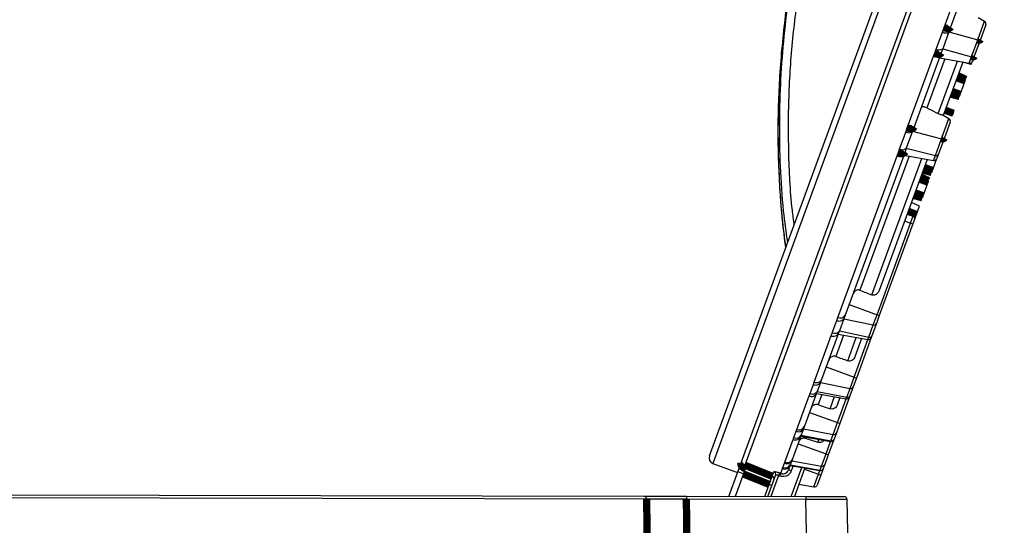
# Model space of a CAD drawing. Extents: x 0 to 361260, y 0 to 4201817.
# Tile 50 of 256: x 360279.55 to 360288.22, y 4194992.78 to 4194997.23. Entities that reach past the tile are written whole.
import ezdxf

# ---------------------------------------------------------------- set-up
doc = ezdxf.new("R2010")
doc.units = 0
doc.header["$LTSCALE"] = 0.5
doc.header["$MEASUREMENT"] = 0
doc.header["$PDMODE"] = 32
doc.header["$PDSIZE"] = 0.3
for name, pattern in [('K5LT32772', [0]), ('K5LT32773', [0]), ('K5LT_THIN', [0])]:
    doc.linetypes.add(name, pattern=pattern)
doc.layers.add('FORMAT', color=7, linetype='Continuous')
doc.layers.add('СТРЕЧКА', color=5, linetype='Continuous', true_color=0x0000ff)
doc.styles.add('KDIMTEXTSTYLE', font='GOST_AU.SHX', dxfattribs={"width": 0.96, "oblique": 15, "height": 5})
doc.dimstyles.new('KDIMSTYLE (1.00)', dxfattribs={"dimtxt": 5, "dimasz": 1, "dimexe": 2, "dimexo": 0, "dimgap": 1, "dimtad": 1, "dimtxsty": 'KDIMTEXTSTYLE', "dimsah": 1, "dimcen": 0, "dimdle": 1, "dimadec": 0, "dimazin": 0, "dimtfac": 0.667, "dimtmove": 0, "dimatfit": 3, "dimfxl": 1, "dimtvp": 1, "dimtolj": 1, "dimtzin": 0, "dimarcsym": 0})

# ---------------------------------------------------------------- blocks, each defined once
blk = doc.blocks.new('KDIMARROW_01')
blk.add_hatch(color=0).paths.add_polyline_path([(-5, -0.6583), (0, 0), (-5, 0.6583), (-4.5, 0)])
at = {"color": 0, "linetype": 'K5LT_THIN', "lineweight": 18}
for p, q in [((-4.5, 0), (-5, 0.6583)), ((-5, 0.6583), (0, 0)), ((0, 0), (-5, -0.6583)), ((-5, -0.6583), (-4.5, 0))]:
    blk.add_line(p, q, dxfattribs=at)
at = {"layer": 'СТРЕЧКА', "color": 0, "linetype": 'K5LT_THIN', "lineweight": 18}
blk.add_line((0, 0), (-1, 0), dxfattribs=at)
blk = doc.blocks.new('*D384')
at = {"layer": 'Defpoints', "color": 0, "lineweight": 106, "transparency": 16777216}
for p in [(360291.1523, 4195008.3481), (360282.5652, 4195002.9969), (360269.0893, 4194993.037), (360285.5359, 4194993.0063), (360285.5359, 4194993.0063)]:
    blk.add_point(p, dxfattribs=at)
at = {"layer": 'FORMAT', "color": 0, "lineweight": -2, "transparency": 16777216}
blk.add_arc((360285.5359, 4194993.0063), 10.4229, 75.39229, 174.39383, dxfattribs=at)
for p, rotation in [((360289.119, 4195002.794), 342.6426751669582), ((360275.113, 4194993.0258), 267.1434456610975)]:
    blk.add_blockref('KDIMARROW_01', p, dxfattribs=dict(at, rotation=rotation))
at = {"layer": 'FORMAT', "color": 7, "transparency": 16777216, "insert": (360278.0004, 4195003.811), "char_height": 5, "attachment_point": 5, "rotation": 34.89306, "style": 'KDIMTEXTSTYLE'}
blk.add_mtext('\\A1;\\H3.5;\\W0.665;\\Q0;110°', dxfattribs=at)

msp = doc.modelspace()

# ---------------------------------------------------------------- linework, layer by layer
at = {"color": 7, "linetype": 'K5LT32772', "lineweight": 25, "transparency": 33554687}
for p, q in [((360285.621, 4194993.3876), (360291.0866, 4195008.3173)), ((360285.9039, 4194993.3355), (360291.3712, 4195008.2701)), ((360287.6864, 4194997.1602), (360287.9243, 4194997.8101)), ((360287.981, 4194997.8098), (360287.7446, 4194997.1642)), ((360287.9828, 4194997.0521), (360288.0428, 4194997.2158)), ((360287.9873, 4194997.248), (360288.0428, 4194997.2158)), ((360287.6176, 4194996.971), (360287.6723, 4194997.1206)), ((360287.6723, 4194997.1206), (360287.6864, 4194997.1602)), ((360287.7292, 4194997.122), (360287.6747, 4194996.9732)), ((360287.7446, 4194997.1642), (360287.7292, 4194997.122)), ((360287.7292, 4194997.122), (360287.9828, 4194997.0521)), ((360288.0541, 4194997.1846), (360288.0069, 4194997.0558)), ((360287.9287, 4194996.9041), (360287.9828, 4194997.0521)), ((360288.0069, 4194997.0558), (360287.9529, 4194996.9084)), ((360287.6747, 4194996.9732), (360287.6617, 4194996.9376)), ((360287.6747, 4194996.9732), (360287.9287, 4194996.9041)), ((360287.363, 4194996.2768), (360287.6029, 4194996.9322)), ((360287.6617, 4194996.9376), (360287.4233, 4194996.2863)), ((360287.6925, 4194996.885), (360287.5345, 4194996.4532)), ((360287.6354, 4194996.4028), (360287.8046, 4194996.865)), ((360287.6455, 4194996.8933), (360287.9076, 4194996.8466)), ((360287.8516, 4194996.8566), (360287.6797, 4194996.3871)), ((360287.9076, 4194996.8466), (360287.9287, 4194996.9041)), ((360287.9323, 4194996.852), (360287.9372, 4194996.8655)), ((360287.9529, 4194996.9084), (360287.9364, 4194996.8631)), ((360287.9258, 4194996.8342), (360287.8508, 4194996.8544)), ((360287.9258, 4194996.8342), (360287.9323, 4194996.852)), ((360287.9323, 4194996.852), (360287.9293, 4194996.8532)), ((360287.8295, 4194996.5713), (360287.8733, 4194996.6908)), ((360287.8733, 4194996.6908), (360287.8781, 4194996.704)), ((360287.8231, 4194996.5538), (360287.8295, 4194996.5713)), ((360287.7738, 4194996.4191), (360287.7035, 4194996.452)), ((360287.6642, 4194996.1817), (360287.7289, 4194996.3585)), ((360287.6786, 4194996.3877), (360287.7289, 4194996.3585)), ((360287.7623, 4194996.3878), (360287.6874, 4194996.408)), ((360287.7623, 4194996.3878), (360287.7689, 4194996.4056)), ((360287.7689, 4194996.4056), (360287.7738, 4194996.4191)), ((360287.3501, 4194996.2403), (360287.363, 4194996.2768)), ((360287.4233, 4194996.2863), (360287.4087, 4194996.2466)), ((360287.7402, 4194996.3274), (360287.6893, 4194996.1883)), ((360287.2953, 4194996.0907), (360287.3501, 4194996.2403)), ((360287.4087, 4194996.2466), (360287.3543, 4194996.0978)), ((360287.4087, 4194996.2466), (360287.6642, 4194996.1817)), ((360287.6101, 4194996.0338), (360287.6642, 4194996.1817)), ((360287.6893, 4194996.1883), (360287.6353, 4194996.0408)), ((360287.3543, 4194996.0978), (360287.3427, 4194996.0663)), ((360287.3543, 4194996.0978), (360287.6101, 4194996.0338)), ((360286.7519, 4194994.6075), (360287.2819, 4194996.0553)), ((360287.3427, 4194996.0663), (360286.8161, 4194994.6278)), ((360287.3787, 4194996.0277), (360286.9463, 4194994.8466)), ((360287.0505, 4194994.8052), (360287.4907, 4194996.0077)), ((360287.5378, 4194995.9993), (360287.1149, 4194994.8443)), ((360287.3317, 4194996.0361), (360287.5938, 4194995.9893)), ((360287.5844, 4194995.9017), (360287.6225, 4194996.0058)), ((360287.5938, 4194995.9893), (360287.6101, 4194996.0338)), ((360287.6353, 4194996.0408), (360287.6225, 4194996.0058)), ((360287.578, 4194995.8841), (360287.5844, 4194995.9017)), ((360287.5027, 4194995.6785), (360287.5464, 4194995.7979)), ((360287.5464, 4194995.7979), (360287.5512, 4194995.8111)), ((360287.4962, 4194995.6609), (360287.5027, 4194995.6785)), ((360287.4695, 4194995.5879), (360287.3992, 4194995.6208)), ((360287.4428, 4194995.515), (360287.4695, 4194995.5879)), ((360287.3659, 4194995.5298), (360287.4151, 4194995.5012)), ((360287.3919, 4194995.4379), (360287.4151, 4194995.5012)), ((360287.4264, 4194995.4701), (360287.4119, 4194995.4306)), ((360287.4282, 4194995.4751), (360287.4428, 4194995.515)), ((360287.0963, 4194994.6305), (360287.3919, 4194995.4379)), ((360287.4119, 4194995.4306), (360287.1163, 4194994.6232)), ((360287.3393, 4194995.4572), (360287.3919, 4194995.4379)), ((360287.3919, 4194995.4379), (360287.4119, 4194995.4306)), ((360286.8501, 4194994.7206), (360287.0963, 4194994.6305)), ((360286.7425, 4194994.5806), (360286.7519, 4194994.6075)), ((360286.8161, 4194994.6278), (360286.8045, 4194994.5962)), ((360287.0635, 4194994.5409), (360287.0963, 4194994.6305)), ((360287.1163, 4194994.6232), (360287.0905, 4194994.5527)), ((360287.1163, 4194994.6232), (360287.0963, 4194994.6305)), ((360286.7028, 4194994.4721), (360286.7425, 4194994.5806)), ((360286.8045, 4194994.5962), (360286.765, 4194994.4882)), ((360286.8045, 4194994.5962), (360287.0635, 4194994.5409)), ((360287.0242, 4194994.4335), (360287.0635, 4194994.5409)), ((360287.0905, 4194994.5527), (360287.0514, 4194994.4457)), ((360286.5432, 4194994.0374), (360286.693, 4194994.4466)), ((360286.7576, 4194994.4679), (360286.6088, 4194994.0614)), ((360286.7546, 4194994.4598), (360287.0167, 4194994.413)), ((360286.7576, 4194994.4679), (360286.765, 4194994.4882)), ((360286.765, 4194994.4882), (360287.0242, 4194994.4335)), ((360287.0455, 4194994.4296), (360286.915, 4194994.0731)), ((360287.0514, 4194994.4457), (360287.0455, 4194994.4296)), ((360286.9607, 4194994.423), (360286.9013, 4194994.2606)), ((360286.6487, 4194994.1706), (360286.895, 4194994.0804)), ((360286.5065, 4194993.936), (360286.5357, 4194994.0158)), ((360286.5357, 4194994.0158), (360286.5432, 4194994.0374)), ((360286.5989, 4194994.0345), (360286.5699, 4194993.9551)), ((360286.6088, 4194994.0614), (360286.5989, 4194994.0345)), ((360286.5989, 4194994.0345), (360286.8591, 4194993.9824)), ((360286.8867, 4194993.996), (360286.858, 4194993.9174)), ((360286.8591, 4194993.9824), (360286.895, 4194994.0804)), ((360286.915, 4194994.0731), (360286.8867, 4194993.996)), ((360286.895, 4194994.0804), (360286.915, 4194994.0731)), ((360286.3909, 4194993.6214), (360286.4986, 4194993.9157)), ((360286.5645, 4194993.9405), (360286.4574, 4194993.648)), ((360286.5635, 4194993.9377), (360286.8256, 4194993.891)), ((360286.5645, 4194993.9405), (360286.5699, 4194993.9551)), ((360286.5699, 4194993.9551), (360286.8302, 4194993.9035)), ((360286.8302, 4194993.9035), (360286.8591, 4194993.9824)), ((360286.858, 4194993.9174), (360286.8543, 4194993.9075)), ((360286.7696, 4194993.901), (360286.7456, 4194993.8354)), ((360286.8543, 4194993.9075), (360286.7685, 4194993.673)), ((360286.5023, 4194993.7705), (360286.7485, 4194993.6803)), ((360286.7104, 4194993.5762), (360286.7485, 4194993.6803)), ((360286.7685, 4194993.673), (360286.7385, 4194993.5911)), ((360286.7485, 4194993.6803), (360286.7685, 4194993.673)), ((360286.3646, 4194993.5483), (360286.3853, 4194993.6049)), ((360286.3853, 4194993.6049), (360286.3909, 4194993.6214)), ((360286.4254, 4194993.5605), (360286.4287, 4194993.5696)), ((360286.4493, 4194993.6259), (360286.4287, 4194993.5696)), ((360286.4287, 4194993.5696), (360286.6899, 4194993.5203)), ((360286.4574, 4194993.648), (360286.4493, 4194993.6259)), ((360286.4493, 4194993.6259), (360286.7104, 4194993.5762)), ((360286.6899, 4194993.5203), (360286.7104, 4194993.5762)), ((360286.7385, 4194993.5911), (360286.7181, 4194993.5353)), ((360286.2854, 4194993.3334), (360286.3586, 4194993.5333)), ((360286.4254, 4194993.5605), (360286.3527, 4194993.3618)), ((360286.4014, 4194993.495), (360286.6477, 4194993.4049)), ((360286.4253, 4194993.5602), (360286.6874, 4194993.5135)), ((360286.7161, 4194993.53), (360286.6677, 4194993.3975)), ((360286.7181, 4194993.5353), (360286.7161, 4194993.53)), ((360286.608, 4194993.2966), (360286.6477, 4194993.4049)), ((360286.6677, 4194993.3975), (360286.6365, 4194993.3124)), ((360286.6477, 4194993.4049), (360286.6677, 4194993.3975)), ((360285.6513, 4194993.3216), (360285.8688, 4194993.2398)), ((360285.8712, 4194993.2463), (360285.8994, 4194993.3232)), ((360285.8994, 4194993.3232), (360285.9039, 4194993.3355)), ((360286.2684, 4194993.2856), (360286.2818, 4194993.3221)), ((360286.2818, 4194993.3221), (360286.2854, 4194993.3334)), ((360286.3317, 4194993.3046), (360286.3174, 4194993.2655)), ((360286.3316, 4194993.3043), (360286.3331, 4194993.3083)), ((360286.3316, 4194993.3043), (360286.5937, 4194993.2576)), ((360286.3464, 4194993.3446), (360286.3331, 4194993.3083)), ((360286.3331, 4194993.3083), (360286.5948, 4194993.2605)), ((360286.3527, 4194993.3618), (360286.3464, 4194993.3446)), ((360286.3464, 4194993.3446), (360286.608, 4194993.2966)), ((360286.6365, 4194993.3124), (360286.6233, 4194993.2764)), ((360285.7925, 4194993.0312), (360285.8712, 4194993.2463)), ((360285.9196, 4194993.2286), (360285.8712, 4194993.2463)), ((360285.9354, 4194993.2752), (360285.9196, 4194993.2286)), ((360286.1737, 4194993.2077), (360286.1882, 4194993.2474)), ((360286.2299, 4194993.2139), (360286.2394, 4194993.2374)), ((360286.2394, 4194993.2374), (360286.2489, 4194993.2335)), ((360286.2394, 4194993.2101), (360286.2489, 4194993.2335)), ((360286.2489, 4194993.2335), (360286.2643, 4194993.2757)), ((360286.3416, 4194993.2566), (360286.3174, 4194993.2655)), ((360286.4604, 4194993.2813), (360286.3685, 4194993.0301)), ((360286.4568, 4194993.2713), (360286.582, 4194993.2255)), ((360286.5411, 4194993.1138), (360286.582, 4194993.2255)), ((360286.602, 4194993.2182), (360286.5698, 4194993.1303)), ((360286.582, 4194993.2255), (360286.602, 4194993.2182)), ((360286.5948, 4194993.2605), (360286.608, 4194993.2966)), ((360286.6225, 4194993.2741), (360286.602, 4194993.2182)), ((360286.6233, 4194993.2764), (360286.6225, 4194993.2741)), ((360286.1353, 4194993.0305), (360286.2029, 4194993.2151)), ((360286.1466, 4194993.1363), (360286.1737, 4194993.2077)), ((360286.1708, 4194993.1274), (360286.1466, 4194993.1363)), ((360286.2394, 4194993.2101), (360286.2299, 4194993.2139)), ((360286.4078, 4194993.1375), (360286.5411, 4194993.1138)), ((360269.1146, 4194993.0623), (360285.0435, 4194993.0326)), ((360285.0684, 4194993.0072), (360269.0893, 4194993.037)), ((360285.0435, 4194993.0326), (360285.4181, 4194993.0319)), ((360285.4181, 4194993.0319), (360285.418, 4194993.0066)), ((360286.4706, 4194993.0046), (360285.418, 4194993.0066)), ((360285.4181, 4194993.0319), (360286.4706, 4194993.0299)), ((360286.4706, 4194993.0299), (360286.4706, 4194993.0046)), ((360286.4706, 4194993.0299), (360286.8056, 4194993.0293)), ((360286.4887, 4194991.8443), (360286.4706, 4194993.0046)), ((360286.8314, 4194993.0039), (360286.8494, 4194991.8436))]:
    msp.add_line(p, q, dxfattribs=at)
at = {"color": 8, "linetype": 'K5LT32773', "lineweight": 25, "true_color": 0x808080, "transparency": 33554687}
for p, q in [((360291.1523, 4195008.3481), (360285.6513, 4194993.3216)), ((360291.4129, 4195008.2744), (360285.933, 4194993.3056)), ((360286.8016, 4194994.4514), (360286.7331, 4194994.2642)), ((360286.8383, 4194994.2255), (360286.9137, 4194994.4314)), ((360287.0167, 4194994.413), (360287.0242, 4194994.4335)), ((360286.895, 4194994.0804), (360287.0167, 4194994.413)), ((360286.6105, 4194993.9293), (360286.5774, 4194993.8388)), ((360286.6835, 4194993.8025), (360286.7226, 4194993.9093)), ((360286.7485, 4194993.6803), (360286.8256, 4194993.891)), ((360286.8256, 4194993.891), (360286.8302, 4194993.9035)), ((360286.4723, 4194993.5518), (360286.4688, 4194993.5421)), ((360286.5756, 4194993.508), (360286.5844, 4194993.5318)), ((360286.6477, 4194993.4049), (360286.6874, 4194993.5135)), ((360286.6874, 4194993.5135), (360286.6899, 4194993.5203)), ((360285.9196, 4194993.2286), (360285.8473, 4194993.0311)), ((360286.341, 4194993.0302), (360286.4347, 4194993.2859)), ((360286.3574, 4194993.2997), (360286.3416, 4194993.2566)), ((360286.582, 4194993.2255), (360286.5937, 4194993.2576)), ((360286.5937, 4194993.2576), (360286.5948, 4194993.2605)), ((360286.1079, 4194993.0306), (360286.1466, 4194993.1363)), ((360286.2299, 4194993.2139), (360286.1627, 4194993.0305))]:
    msp.add_line(p, q, dxfattribs=at)
at = {"color": 7, "linetype": 'K5LT32772', "transparency": 33554687, "const_width": 0.0644}
for points in [[(360287.7446, 4194997.1642), (360287.742, 4194997.1601), (360287.7376, 4194997.1569), (360287.7315, 4194997.1547), (360287.724, 4194997.1536), (360287.7154, 4194997.1536), (360287.706, 4194997.1547), (360287.6962, 4194997.157), (360287.6864, 4194997.1602)], [(360288.0069, 4194997.0558), (360288.0058, 4194997.054), (360288.004, 4194997.0525), (360288.0016, 4194997.0514), (360287.9986, 4194997.0507), (360287.9951, 4194997.0504), (360287.9912, 4194997.0505), (360287.9871, 4194997.0511), (360287.9828, 4194997.0521)], [(360287.6617, 4194996.9376), (360287.659, 4194996.9333), (360287.6545, 4194996.9298), (360287.6483, 4194996.9273), (360287.6407, 4194996.926), (360287.632, 4194996.9258), (360287.6225, 4194996.9268), (360287.6127, 4194996.929), (360287.6029, 4194996.9322)], [(360287.9529, 4194996.9084), (360287.9518, 4194996.9065), (360287.95, 4194996.9049), (360287.9475, 4194996.9037), (360287.9445, 4194996.9029), (360287.941, 4194996.9025), (360287.9371, 4194996.9026), (360287.933, 4194996.9032), (360287.9287, 4194996.9041)], [(360287.8733, 4194996.6908), (360287.8559, 4194996.6971), (360287.8283, 4194996.7073), (360287.8007, 4194996.7175)], [(360287.8781, 4194996.704), (360287.8613, 4194996.7118), (360287.8346, 4194996.7244), (360287.8078, 4194996.7369)], [(360287.8231, 4194996.5538), (360287.8078, 4194996.5579), (360287.778, 4194996.5659), (360287.7482, 4194996.574)], [(360287.8295, 4194996.5713), (360287.8147, 4194996.5767), (360287.7858, 4194996.5873), (360287.7569, 4194996.5978)], [(360287.7689, 4194996.4056), (360287.7549, 4194996.4108), (360287.7256, 4194996.4215), (360287.6963, 4194996.4322)], [(360287.4233, 4194996.2863), (360287.4203, 4194996.2811), (360287.4154, 4194996.2768), (360287.409, 4194996.2736), (360287.4011, 4194996.2717), (360287.3923, 4194996.271), (360287.3827, 4194996.2716), (360287.3728, 4194996.2736), (360287.363, 4194996.2768)], [(360287.6893, 4194996.1883), (360287.688, 4194996.186), (360287.6861, 4194996.184), (360287.6835, 4194996.1824), (360287.6803, 4194996.1813), (360287.6767, 4194996.1807), (360287.6727, 4194996.1805), (360287.6685, 4194996.1809), (360287.6642, 4194996.1817)], [(360287.3427, 4194996.0663), (360287.3396, 4194996.0608), (360287.3347, 4194996.0563), (360287.3281, 4194996.0528), (360287.3202, 4194996.0506), (360287.3113, 4194996.0498), (360287.3017, 4194996.0503), (360287.2917, 4194996.0522), (360287.2819, 4194996.0553)], [(360287.578, 4194995.8841), (360287.5627, 4194995.8883), (360287.5328, 4194995.8963), (360287.503, 4194995.9044)], [(360287.5844, 4194995.9017), (360287.5696, 4194995.9071), (360287.5406, 4194995.9176), (360287.5117, 4194995.9282)], [(360287.5464, 4194995.7979), (360287.5291, 4194995.8043), (360287.5015, 4194995.8145), (360287.4738, 4194995.8246)], [(360287.5512, 4194995.8111), (360287.5344, 4194995.819), (360287.5077, 4194995.8315), (360287.4809, 4194995.844)], [(360287.5027, 4194995.6785), (360287.4878, 4194995.6839), (360287.4589, 4194995.6944), (360287.43, 4194995.7049)], [(360287.4962, 4194995.6609), (360287.4809, 4194995.665), (360287.4511, 4194995.6731), (360287.4213, 4194995.6811)], [(360287.4428, 4194995.515), (360287.4113, 4194995.5265), (360287.3702, 4194995.5416)], [(360285.9354, 4194993.2752), (360285.9264, 4194993.2793), (360285.9182, 4194993.2844), (360285.911, 4194993.2902), (360285.9053, 4194993.2967), (360285.9011, 4194993.3035), (360285.8987, 4194993.3103), (360285.8981, 4194993.317), (360285.8994, 4194993.3232)], [(360285.933, 4194993.3056), (360286.0413, 4194993.2615), (360286.1737, 4194993.2077)], [(360286.1466, 4194993.1363), (360286.1205, 4194993.1469), (360285.9196, 4194993.2286)], [(360285.0822, 4194991.8469), (360285.0736, 4194992.5684), (360285.0684, 4194993.0072)], [(360285.418, 4194993.0066), (360285.4246, 4194992.443), (360285.4316, 4194991.8468)]]:
    msp.add_lwpolyline(points, dxfattribs=at)
at = {"color": 7, "linetype": 'K5LT32772', "lineweight": 25, "transparency": 33554687}
for centre, radius, start, end in [((360288.0299, 4194997.1935), 0.0258, 339.89306, 59.89306), ((360287.6996, 4194997.1678), 0.0545, 239.9593, 302.84988), ((360287.6444, 4194997.0174), 0.0536, 239.99001, 304.47554), ((360287.9122, 4194996.872), 0.0258, 259.89306, 339.89306), ((360287.716, 4194996.3362), 0.0258, 339.89306, 59.89306), ((360287.375, 4194996.2845), 0.0507, 240.56836, 311.70174), ((360287.3199, 4194996.1346), 0.0503, 240.764, 313.04425), ((360287.5983, 4194996.0147), 0.0258, 259.89306, 339.89306), ((360287.6184, 4194996.0526), 0.0206, 246.00617, 325.09188), ((360287.4022, 4194995.4789), 0.0258, 339.89306, 59.89306), ((360286.7738, 4194994.6498), 0.0477, 242.55135, 332.51567), ((360286.7643, 4194994.625), 0.0495, 243.78763, 324.3749), ((360287.0702, 4194994.5625), 0.0226, 252.91872, 334.28957), ((360286.7147, 4194994.4894), 0.048, 243.09243, 333.4397), ((360286.7244, 4194994.5166), 0.0495, 244.05996, 325.05265), ((360287.0213, 4194994.4384), 0.0258, 259.89306, 339.89306), ((360287.0307, 4194994.4554), 0.0228, 253.43255, 334.79377), ((360286.5566, 4194994.0612), 0.05, 245.25885, 327.73071), ((360286.5642, 4194994.0816), 0.0489, 244.50392, 335.62486), ((360286.865, 4194994.0053), 0.0237, 255.58894, 336.73119), ((360286.5195, 4194993.9603), 0.0492, 244.93148, 336.23177), ((360286.5273, 4194993.9816), 0.0501, 245.47631, 328.17186), ((360286.836, 4194993.9267), 0.0239, 255.96434, 337.04171), ((360286.8301, 4194993.9164), 0.0258, 259.89306, 339.89306), ((360286.3848, 4194993.5948), 0.0507, 246.56017, 330.20864), ((360286.4056, 4194993.6513), 0.0506, 246.39939, 329.92202), ((360286.4112, 4194993.6671), 0.05, 245.97634, 337.62389), ((360286.7157, 4194993.6002), 0.0246, 257.51353, 338.24863), ((360286.3788, 4194993.5793), 0.0502, 246.29151, 338.02071), ((360286.6919, 4194993.5388), 0.0258, 259.89306, 339.89306), ((360286.6951, 4194993.5444), 0.0247, 257.77668, 338.4424), ((360285.6694, 4194993.3698), 0.0515, 159.89306, 249.39306), ((360285.9524, 4194993.3536), 0.0518, 200.37144, 247.99962), ((360286.2841, 4194993.3227), 0.051, 247.21729, 339.13082), ((360286.2881, 4194993.3328), 0.0512, 247.31642, 331.49378), ((360286.3016, 4194993.3692), 0.0511, 247.21045, 331.31962), ((360286.3053, 4194993.3801), 0.0508, 247.00964, 338.8887), ((360286.6129, 4194993.3213), 0.0252, 258.82306, 339.18284), ((360286.1788, 4194993.2236), 0.0255, 340.3933, 68.43184), ((360286.5983, 4194993.2829), 0.0258, 259.89306, 339.89306), ((360286.5996, 4194993.2853), 0.0253, 258.99099, 339.29736), ((360286.1642, 4194993.1839), 0.0256, 340.24489, 68.27403), ((360286.5456, 4194993.1391), 0.0258, 259.89306, 339.89306), ((360285.0431, 4194993.0072), 0.0254, 359.98282, 88.99635), ((360286.8056, 4194993.0035), 0.0258, 0.89306, 89.89306)]:
    msp.add_arc(centre, radius, start, end, dxfattribs=at)
for centre, major_axis, ratio, start_param, end_param in [((360295.8243, 4194998.1176), (38.1675, -13.9726), 0.153091, 4.533994, 4.536795), ((360289.3746, 4195000.4787), (41.3677, -15.1441), 0.153091, 4.704579, 4.707123), ((360282.9248, 4195002.8399), (44.5679, -16.3157), 0.153091, -1.432892, -1.430507), ((360276.475, 4195005.2011), (47.7681, -17.4872), 0.153091, -1.304375, -1.30209), ((360286.4705, 4194993.0041), (0.3609, -0.0002), 0.001246, 0.00002, 1.570512)]:
    msp.add_ellipse(centre, major_axis=major_axis, ratio=ratio, start_param=start_param, end_param=end_param, dxfattribs=at)
at = {"color": 8, "linetype": 'K5LT32773', "lineweight": 25, "true_color": 0x808080, "transparency": 33554687}
for points, knots in [([(360286.3098, 4194995.269), (360286.297, 4194995.3609), (360286.2661, 4194995.5824), (360286.2443, 4194995.9368), (360286.2362, 4194996.3246), (360286.248, 4194996.7074), (360286.2769, 4194997.0839), (360286.323, 4194997.4609), (360286.3863, 4194997.8376), (360286.4647, 4194998.2137), (360286.529, 4194998.4617), (360286.5611, 4194998.5857)], [0, 0, 0, 0, 0.083109, 0.200296, 0.317787, 0.430471, 0.543218, 0.65591, 0.770583, 0.88531, 1, 1, 1, 1]), ([(360286.6336, 4194998.5662), (360286.5924, 4194998.405), (360286.5098, 4194998.0824), (360286.4172, 4194997.5915), (360286.3502, 4194997.0913), (360286.3138, 4194996.5822), (360286.3127, 4194996.067), (360286.3303, 4194995.6786), (360286.3592, 4194995.4643), (360286.3651, 4194995.4201)], [0, 0, 0, 0, 0.157125, 0.314342, 0.47142, 0.633529, 0.7958, 0.957884, 1, 1, 1, 1]), ([(360286.3487, 4194997.6592), (360286.3479, 4194997.6554), (360286.3133, 4194997.4812), (360286.2703, 4194997.13), (360286.2269, 4194996.607), (360286.2208, 4194996.1363), (360286.2393, 4194995.7228), (360286.2623, 4194995.4366), (360286.2859, 4194995.2705), (360286.2927, 4194995.2224)], [0, 0, 0, 0, 0.004806, 0.217773, 0.433009, 0.648234, 0.794297, 0.940437, 1, 1, 1, 1])]:
    msp.add_open_spline(points, degree=3, knots=knots, dxfattribs=at)
at = {"color": 7, "linetype": 'K5LT32772', "lineweight": 25, "transparency": 33554687}
for points, knots in [([(360286.3421, 4194997.6169), (360286.3371, 4194997.589), (360286.3164, 4194997.4717), (360286.2884, 4194997.2653), (360286.2585, 4194996.9996), (360286.2379, 4194996.7377), (360286.2258, 4194996.4798), (360286.2222, 4194996.2247), (360286.2267, 4194995.971), (360286.2396, 4194995.7178), (360286.2599, 4194995.466), (360286.2804, 4194995.2993), (360286.2905, 4194995.2164)], [0, 0, 0, 0, 0.035303, 0.148227, 0.259167, 0.36813, 0.475143, 0.580477, 0.685697, 0.790958, 0.896002, 1, 1, 1, 1]), ([(360287.6029, 4194996.9322), (360287.6059, 4194996.94), (360287.6108, 4194996.9529), (360287.6157, 4194996.9658), (360287.6176, 4194996.971)], [0, 0, 0, 0, 0.603131, 1, 1, 1, 1]), ([(360287.5345, 4194996.4532), (360287.5291, 4194996.4556), (360287.5184, 4194996.4603), (360287.5036, 4194996.4626), (360287.4917, 4194996.4602), (360287.4852, 4194996.4543), (360287.4831, 4194996.4494), (360287.4825, 4194996.448)], [0, 0, 0, 0, 0.233757, 0.467529, 0.698802, 0.914629, 1, 1, 1, 1]), ([(360287.5345, 4194996.4532), (360287.5397, 4194996.4507), (360287.5734, 4194996.434), (360287.607, 4194996.4171), (360287.6354, 4194996.4028)], [0, 0, 0, 0, 0.154874, 1, 1, 1, 1]), ([(360287.6786, 4194996.3877), (360287.6769, 4194996.3883), (360287.6734, 4194996.3896), (360287.6602, 4194996.3927), (360287.6464, 4194996.3975), (360287.6381, 4194996.4015), (360287.6354, 4194996.4028)], [0, 0, 0, 0, 0.297881, 0.596963, 0.86783, 1, 1, 1, 1]), ([(360287.2819, 4194996.0553), (360287.2846, 4194996.0624), (360287.2891, 4194996.0742), (360287.2936, 4194996.086), (360287.2953, 4194996.0907)], [0, 0, 0, 0, 0.603131, 1, 1, 1, 1]), ([(360286.9463, 4194994.8466), (360286.9419, 4194994.8479), (360286.9332, 4194994.8504), (360286.9193, 4194994.8481), (360286.9051, 4194994.841), (360286.8911, 4194994.8276), (360286.8851, 4194994.8146), (360286.8819, 4194994.8076)], [0, 0, 0, 0, 0.163338, 0.326594, 0.492675, 0.728324, 1, 1, 1, 1]), ([(360287.1149, 4194994.8443), (360287.1112, 4194994.8363), (360287.1048, 4194994.8226), (360287.0894, 4194994.8091), (360287.0741, 4194994.8025), (360287.0607, 4194994.8019), (360287.0532, 4194994.8043), (360287.0505, 4194994.8052)], [0, 0, 0, 0, 0.310343, 0.532268, 0.714916, 0.898467, 1, 1, 1, 1]), ([(360286.693, 4194994.4466), (360286.695, 4194994.4517), (360286.6983, 4194994.4601), (360286.7015, 4194994.4687), (360286.7028, 4194994.4721)], [0, 0, 0, 0, 0.603131, 1, 1, 1, 1]), ([(360286.7331, 4194994.2642), (360286.7283, 4194994.2654), (360286.7187, 4194994.2679), (360286.7037, 4194994.2652), (360286.69, 4194994.2578), (360286.6778, 4194994.2458), (360286.6728, 4194994.2349), (360286.6702, 4194994.2291)], [0, 0, 0, 0, 0.185647, 0.37131, 0.558331, 0.762994, 1, 1, 1, 1]), ([(360286.9013, 4194994.2606), (360286.8983, 4194994.2542), (360286.8923, 4194994.2414), (360286.8764, 4194994.2279), (360286.8588, 4194994.2221), (360286.8459, 4194994.223), (360286.8397, 4194994.2251), (360286.8383, 4194994.2255)], [0, 0, 0, 0, 0.26114, 0.523624, 0.75088, 0.945638, 1, 1, 1, 1]), ([(360286.4986, 4194993.9157), (360286.5002, 4194993.9198), (360286.5029, 4194993.9265), (360286.5055, 4194993.9333), (360286.5065, 4194993.936)], [0, 0, 0, 0, 0.603131, 1, 1, 1, 1]), ([(360286.5774, 4194993.8388), (360286.5723, 4194993.84), (360286.562, 4194993.8425), (360286.5462, 4194993.8393), (360286.5321, 4194993.8313), (360286.5214, 4194993.8197), (360286.5172, 4194993.8103), (360286.5153, 4194993.806)], [0, 0, 0, 0, 0.202921, 0.405939, 0.608204, 0.820107, 1, 1, 1, 1]), ([(360286.7456, 4194993.8354), (360286.7429, 4194993.8296), (360286.7375, 4194993.8182), (360286.7231, 4194993.8059), (360286.7065, 4194993.7998), (360286.6929, 4194993.7998), (360286.6856, 4194993.8019), (360286.6835, 4194993.8025)], [0, 0, 0, 0, 0.240677, 0.482054, 0.705758, 0.912434, 1, 1, 1, 1]), ([(360286.3586, 4194993.5333), (360286.3598, 4194993.5363), (360286.3619, 4194993.5413), (360286.3638, 4194993.5463), (360286.3646, 4194993.5483)], [0, 0, 0, 0, 0.603131, 1, 1, 1, 1]), ([(360286.4688, 4194993.5421), (360286.4634, 4194993.5433), (360286.4526, 4194993.5456), (360286.4361, 4194993.5419), (360286.4218, 4194993.5333), (360286.4121, 4194993.5221), (360286.4085, 4194993.5137), (360286.4071, 4194993.5104)], [0, 0, 0, 0, 0.215891, 0.431928, 0.645435, 0.862034, 1, 1, 1, 1]), ([(360286.6283, 4194993.524), (360286.6242, 4194993.5199), (360286.6162, 4194993.5117), (360286.6, 4194993.5058), (360286.586, 4194993.5052), (360286.5782, 4194993.5073), (360286.5756, 4194993.508)], [0, 0, 0, 0, 0.291801, 0.5817, 0.862606, 1, 1, 1, 1]), ([(360285.933, 4194993.3056), (360285.933, 4194993.3056), (360285.9327, 4194993.3046), (360285.9334, 4194993.302), (360285.9357, 4194993.2941), (360285.9381, 4194993.2855), (360285.9359, 4194993.277), (360285.9354, 4194993.2752)], [0, 0, 0, 0, 0.001306, 0.318993, 0.395008, 0.867744, 1, 1, 1, 1]), ([(360286.1882, 4194993.2474), (360286.1888, 4194993.248), (360286.1901, 4194993.2495), (360286.1971, 4194993.2497), (360286.2088, 4194993.2476), (360286.2235, 4194993.2435), (360286.2341, 4194993.2394), (360286.2394, 4194993.2374)], [0, 0, 0, 0, 0.157568, 0.370874, 0.581028, 0.790433, 1, 1, 1, 1]), ([(360286.2299, 4194993.2139), (360286.2273, 4194993.215), (360286.222, 4194993.2172), (360286.2144, 4194993.2187), (360286.2082, 4194993.2187), (360286.2043, 4194993.2174), (360286.2033, 4194993.2158), (360286.2029, 4194993.2151)], [0, 0, 0, 0, 0.204783, 0.410751, 0.620831, 0.837899, 1, 1, 1, 1]), ([(360286.3416, 4194993.2566), (360286.3386, 4194993.25), (360286.3319, 4194993.2354), (360286.3137, 4194993.2178), (360286.2902, 4194993.2064), (360286.2641, 4194993.2028), (360286.2476, 4194993.2077), (360286.2394, 4194993.2101)], [0, 0, 0, 0, 0.17393, 0.383994, 0.590363, 0.795155, 1, 1, 1, 1]), ([(360286.2489, 4194993.2335), (360286.2544, 4194993.2319), (360286.2654, 4194993.2286), (360286.2829, 4194993.2312), (360286.2987, 4194993.2391), (360286.3108, 4194993.2511), (360286.3153, 4194993.261), (360286.3174, 4194993.2655)], [0, 0, 0, 0, 0.202548, 0.405937, 0.612399, 0.824063, 1, 1, 1, 1]), ([(360286.2643, 4194993.2757), (360286.2652, 4194993.2777), (360286.2666, 4194993.2809), (360286.2679, 4194993.2842), (360286.2684, 4194993.2856)], [0, 0, 0, 0, 0.603131, 1, 1, 1, 1]), ([(360285.418, 4194993.0066), (360285.398, 4194993.0066), (360285.3585, 4194993.0067), (360285.3202, 4194993.0068), (360285.2823, 4194993.0069), (360285.2641, 4194993.0069), (360285.2294, 4194993.007), (360285.2128, 4194993.0071), (360285.1892, 4194993.0071), (360285.1815, 4194993.0071), (360285.1669, 4194993.0071), (360285.1599, 4194993.0072), (360285.1398, 4194993.0072), (360285.1276, 4194993.0072), (360285.1112, 4194993.0072), (360285.106, 4194993.0072), (360285.0964, 4194993.0072), (360285.092, 4194993.0072), (360285.0799, 4194993.0072), (360285.0734, 4194993.0072), (360285.0684, 4194993.0072)], [0, 0, 0, 0, 0.125, 0.25, 0.25, 0.375, 0.375, 0.5, 0.5, 0.5625, 0.5625, 0.625, 0.625, 0.75, 0.75, 0.8125, 0.8125, 0.875, 0.875, 1, 1, 1, 1])]:
    msp.add_open_spline(points, degree=3, knots=knots, dxfattribs=at)

# ---------------------------------------------------------------- dimensions: what is measured, and where the dimension line sits
at = {"layer": 'FORMAT', "color": 7, "transparency": 33554687}
dim = msp.add_angular_dim_2l(base=(360282.5652, 4195002.9969), line1=((360285.5359, 4194993.0063), (360291.1523, 4195008.3481)), line2=((360285.5359, 4194993.0063), (360269.0893, 4194993.037)), dimstyle='KDIMSTYLE (1.00)', override={"dimpost": '\\H3.5;\\W0.665;\\Q0;<>', "dimblk1": 'KDIMARROW_01', "dimblk2": 'KDIMARROW_01', "dimclrt": 7, "dimtolj": 1}, dxfattribs=at)
dim.commit()
dim.dimension.update_dxf_attribs({"geometry": '*D384', "text_midpoint": (360279.5735, 4195001.5554), "dimtype": 162})

doc.saveas('drawing.dxf')
